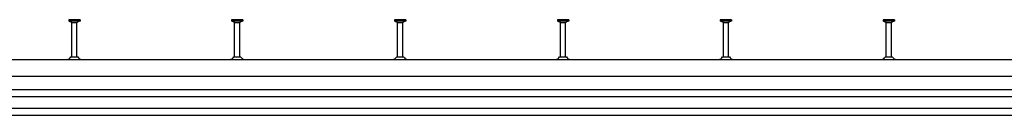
# Model space of a CAD drawing. Header units: millimetres. Extents: x 11969 to 26348, y -459 to 2743.
# Tile 13 of 14: x 21729 to 23240, y -159 to -13. Entities that reach past the tile are written whole.
import ezdxf

# ---------------------------------------------------------------- set-up
doc = ezdxf.new("R2010")
doc.units = ezdxf.units.MM
doc.header["$LTSCALE"] = 10
doc.layers.add('HALFEN', color=2, linetype='CONTINUOUS')

msp = doc.modelspace()

# ---------------------------------------------------------------- linework, layer by layer
at = {"layer": 'HALFEN'}
for p, q in [((21821.9, -12.8), (21804.5, -12.8)), ((21804.5, -12.8), (21804.5, -14.7)), ((21821.9, -14.7), (21804.5, -14.7)), ((21805.2, -14.7), (21808.8, -16.5)), ((21809.1, -13), (21809.1, -14.4)), ((21817.3, -13), (21817.3, -14.4)), ((21821.2, -14.7), (21817.6, -16.5)), ((21821.9, -12.8), (21821.9, -14.7)), ((22071.9, -12.8), (22054.5, -12.8)), ((22054.5, -12.8), (22054.5, -14.7)), ((22071.9, -14.7), (22054.5, -14.7)), ((22055.2, -14.7), (22058.8, -16.5)), ((22059.1, -13), (22059.1, -14.4)), ((22067.3, -13), (22067.3, -14.4)), ((22071.2, -14.7), (22067.6, -16.5)), ((22071.9, -12.8), (22071.9, -14.7)), ((22321.9, -12.8), (22304.5, -12.8)), ((22304.5, -12.8), (22304.5, -14.7)), ((22321.9, -14.7), (22304.5, -14.7)), ((22305.2, -14.7), (22308.8, -16.5)), ((22309.1, -13), (22309.1, -14.4)), ((22317.3, -13), (22317.3, -14.4)), ((22321.2, -14.7), (22317.6, -16.5)), ((22321.9, -12.8), (22321.9, -14.7)), ((22571.9, -12.8), (22554.5, -12.8)), ((22554.5, -12.8), (22554.5, -14.7)), ((22571.9, -14.7), (22554.5, -14.7)), ((22555.2, -14.7), (22558.8, -16.5)), ((22559.1, -13), (22559.1, -14.4)), ((22567.3, -13), (22567.3, -14.4)), ((22571.2, -14.7), (22567.6, -16.5)), ((22571.9, -12.8), (22571.9, -14.7)), ((22821.9, -12.8), (22804.5, -12.8)), ((22804.5, -12.8), (22804.5, -14.7)), ((22821.9, -14.7), (22804.5, -14.7)), ((22805.2, -14.7), (22808.8, -16.5)), ((22809.1, -13), (22809.1, -14.4)), ((22817.3, -13), (22817.3, -14.4)), ((22821.2, -14.7), (22817.6, -16.5)), ((22821.9, -12.8), (22821.9, -14.7)), ((23071.9, -12.8), (23054.5, -12.8)), ((23054.5, -12.8), (23054.5, -14.7)), ((23071.9, -14.7), (23054.5, -14.7)), ((23055.2, -14.7), (23058.8, -16.5)), ((23059.1, -13), (23059.1, -14.4)), ((23067.3, -13), (23067.3, -14.4)), ((23071.2, -14.7), (23067.6, -16.5)), ((23071.9, -12.8), (23071.9, -14.7)), ((21809.2, -69.4), (21809.2, -17.2)), ((21809.7, -16.8), (21816.7, -16.8)), ((21817.2, -69.4), (21817.2, -17.2)), ((22059.2, -69.4), (22059.2, -17.2)), ((22059.7, -16.8), (22066.7, -16.8)), ((22067.2, -69.4), (22067.2, -17.2)), ((22309.2, -69.4), (22309.2, -17.2)), ((22309.7, -16.8), (22316.7, -16.8)), ((22317.2, -69.4), (22317.2, -17.2)), ((22559.2, -69.4), (22559.2, -17.2)), ((22559.7, -16.8), (22566.7, -16.8)), ((22567.2, -69.4), (22567.2, -17.2)), ((22809.2, -69.4), (22809.2, -17.2)), ((22809.7, -16.8), (22816.7, -16.8)), ((22817.2, -69.4), (22817.2, -17.2)), ((23059.2, -69.4), (23059.2, -17.2)), ((23059.7, -16.8), (23066.7, -16.8)), ((23067.2, -69.4), (23067.2, -17.2)), ((20278.2, -73.6), (26348.2, -73.6)), ((21808, -69.4), (21818.5, -69.4)), ((22058, -69.4), (22068.5, -69.4)), ((22308, -69.4), (22318.5, -69.4)), ((22558, -69.4), (22568.5, -69.4)), ((22808, -69.4), (22818.5, -69.4)), ((23058, -69.4), (23068.5, -69.4)), ((20278.2, -98.7), (26348.2, -98.7)), ((20278.2, -119.2), (26348.2, -119.2)), ((20278.2, -130.2), (26348.2, -130.2)), ((20278.2, -147.7), (26348.2, -147.7)), ((20278.2, -158.7), (26348.2, -158.7))]:
    msp.add_line(p, q, dxfattribs=at)
for centre, radius, start, end in [((21808.4, -17.2), 0.8, 0, 62.3005), ((21818, -17.2), 0.8, 117.6995, 180), ((22058.4, -17.2), 0.8, 0, 62.3005), ((22068, -17.2), 0.8, 117.6995, 180), ((22308.4, -17.2), 0.8, 0, 62.3005), ((22318, -17.2), 0.8, 117.6995, 180), ((22558.4, -17.2), 0.8, 0, 62.3005), ((22568, -17.2), 0.8, 117.6995, 180), ((22808.4, -17.2), 0.8, 0, 62.3005), ((22818, -17.2), 0.8, 117.6995, 180), ((23058.4, -17.2), 0.8, 0, 62.3005), ((23068, -17.2), 0.8, 117.6995, 180), ((21799.7, -63.9), 10, 281.7837, 326.0185), ((21826.7, -63.9), 10, 213.9815, 258.2163), ((22049.7, -63.9), 10, 281.7837, 326.0185), ((22076.7, -63.9), 10, 213.9815, 258.2163), ((22299.7, -63.9), 10, 281.7837, 326.0185), ((22326.7, -63.9), 10, 213.9815, 258.2163), ((22549.7, -63.9), 10, 281.7837, 326.0185), ((22576.7, -63.9), 10, 213.9815, 258.2163), ((22799.7, -63.9), 10, 281.7837, 326.0185), ((22826.7, -63.9), 10, 213.9815, 258.2163), ((23049.7, -63.9), 10, 281.7837, 326.0185), ((23076.7, -63.9), 10, 213.9815, 258.2163)]:
    msp.add_arc(centre, radius, start, end, dxfattribs=at)

doc.saveas('drawing.dxf')
